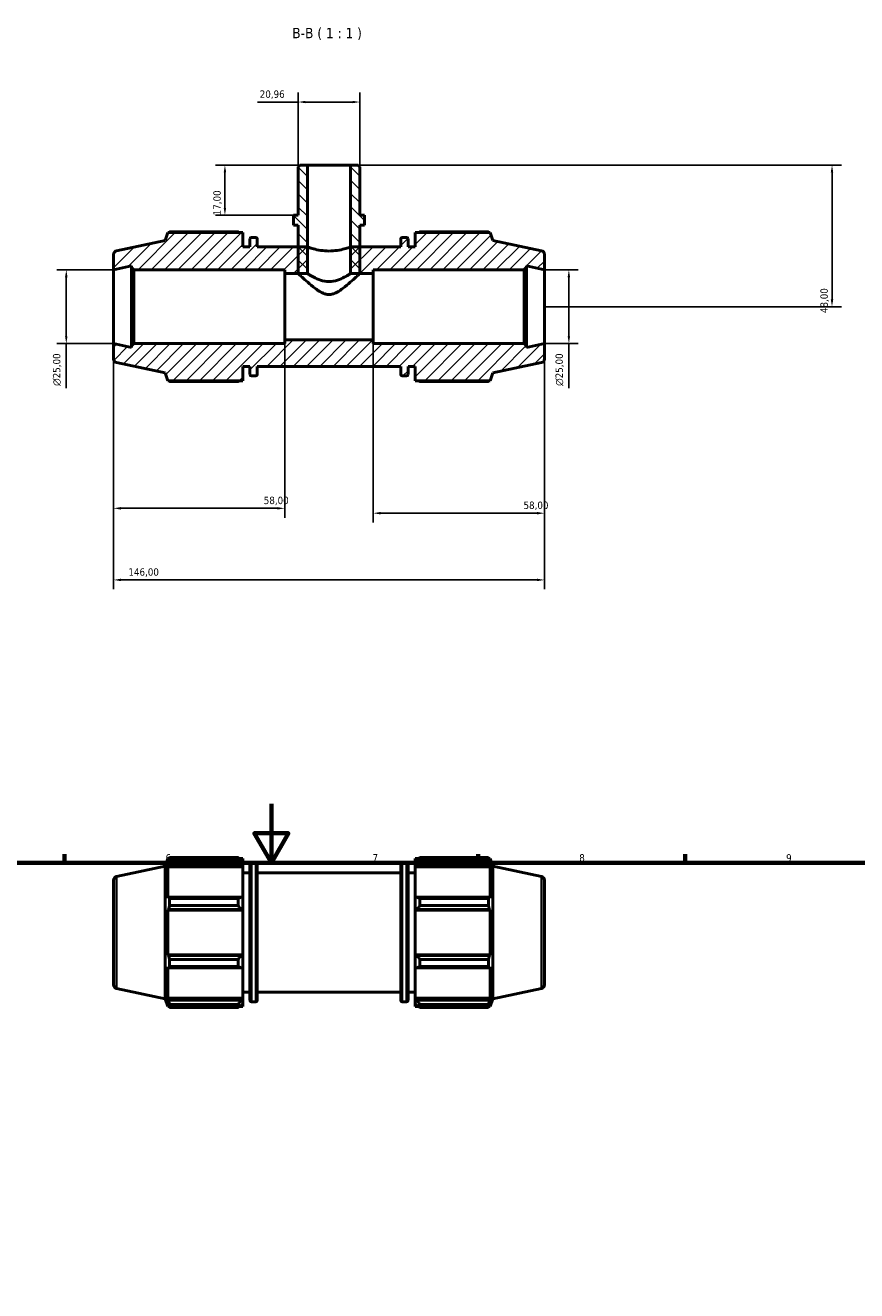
# Model space of a CAD drawing. Header units: millimetres. Extents: x 0 to 931, y 0 to 858.
# Tile 4 of 5: x 337 to 619, y 429 to 858. Entities that reach past the tile are written whole.
import ezdxf

# ---------------------------------------------------------------- set-up
doc = ezdxf.new("R2010")
doc.units = ezdxf.units.MM
for name, color, linetype, lineweight in [('Border (ISO)', 7, 'Continuous', 70), ('Dimension (ISO)', 7, 'Continuous', 25), ('Hatch (ISO)', 7, 'Continuous', 18), ('Symbol (ISO)', 7, 'Continuous', 25), ('Visible (ISO)', 7, 'Continuous', 50), ('Visible Narrow (ISO)', 7, 'Continuous', 35)]:
    doc.layers.add(name, color=color, linetype=linetype, lineweight=lineweight)
doc.styles.add('Label Text (ISO)', font='tahoma.ttf')
doc.styles.add('Note Text (ISO)', font='tahoma.ttf')
doc.dimstyles.new('Default (ISO)', dxfattribs={"dimtxt": 2.5, "dimasz": 2.5, "dimexe": 3.175, "dimexo": 0, "dimgap": 0.762, "dimtad": 1, "dimrnd": 1e-08, "dimzin": 0, "dimtxsty": 'Note Text (ISO)', "dimcen": 0.09, "dimdle": 10, "dimclrd": 256, "dimclre": 256, "dimclrt": 232, "dimazin": 0, "dimtfac": 1.40208, "dimtmove": 0, "dimatfit": 3, "dimfxl": 1, "dimtolj": 1, "dimtzin": 0, "dimlwd": -1, "dimlwe": -1, "dimarcsym": 0})

# ---------------------------------------------------------------- blocks, each defined once
blk = doc.blocks.new('Borders Default Border')
at = {"layer": 'Border (ISO)'}
for p, q in [((350.42, 574), (350.42, 576.9)), ((490.58, 574), (490.58, 576.9)), ((560.67, 574), (560.67, 576.9))]:
    blk.add_line(p, q, dxfattribs=at)
at = {"layer": 'Border (ISO)', "flags": 128}
for points in [[(420.5, 594), (420.5, 574), (414.73, 584), (426.27, 584), (420.5, 574)], [(20, 20), (20, 574), (821, 574), (821, 20), (20, 20)]]:
    blk.add_lwpolyline(points, dxfattribs=at)
at = {"layer": 'Border (ISO)', "color": 232, "true_color": 0xca0064, "char_height": 2.5, "attachment_point": 7, "style": 'Note Text (ISO)'}
for s, insert in [('6', (384.66, 574.35)), ('7', (454.77, 574.4)), ('8', (524.81, 574.34)), ('9', (594.88, 574.35))]:
    blk.add_mtext(s, dxfattribs=dict(at, insert=insert))
blk = doc.blocks.new('*D7')
at = {"layer": 'Defpoints', "color": 0, "transparency": 16777216}
for p in [(432.7, 810.47), (404.77, 793.47), (427.98, 793.47)]:
    blk.add_point(p, dxfattribs=at)
at = {"layer": 'Dimension (ISO)', "transparency": 16777216}
for p, q in [((432.7, 810.47), (401.6, 810.47)), ((404.77, 807.97), (404.77, 795.97)), ((427.98, 793.47), (401.6, 793.47))]:
    blk.add_line(p, q, dxfattribs=at)
for points in [[(404.35, 807.97), (405.19, 807.97), (404.77, 810.47)], [(404.35, 795.97), (405.19, 795.97), (404.77, 793.47)]]:
    blk.add_solid(points, dxfattribs=at)
at = {"layer": 'Dimension (ISO)', "color": 232, "true_color": 0xca0064, "transparency": 16777216, "insert": (400.84, 793.46), "char_height": 2.5, "attachment_point": 1, "rotation": 90, "style": 'Note Text (ISO)'}
blk.add_mtext('\\A1;17,00', dxfattribs=at)
blk = doc.blocks.new('*D8')
at = {"layer": 'Defpoints', "color": 0, "transparency": 16777216}
for p in [(447.37, 810.47), (513.03, 762.47), (610.43, 762.47)]:
    blk.add_point(p, dxfattribs=at)
at = {"layer": 'Dimension (ISO)', "transparency": 16777216}
for p, q in [((447.37, 810.47), (613.61, 810.47)), ((610.43, 807.97), (610.43, 764.97)), ((513.03, 762.47), (613.61, 762.47))]:
    blk.add_line(p, q, dxfattribs=at)
for points in [[(610.01, 807.97), (610.85, 807.97), (610.43, 810.47)], [(610.01, 764.97), (610.85, 764.97), (610.43, 762.47)]]:
    blk.add_solid(points, dxfattribs=at)
at = {"layer": 'Dimension (ISO)', "color": 232, "true_color": 0xca0064, "transparency": 16777216, "insert": (606.49, 760.3), "char_height": 2.5, "attachment_point": 1, "rotation": 90, "style": 'Note Text (ISO)'}
blk.add_mtext('\\A1;48,00', dxfattribs=at)
blk = doc.blocks.new('*D9')
at = {"layer": 'Defpoints', "color": 0, "transparency": 16777216}
for p in [(513.03, 774.97), (513.03, 749.97), (521.29, 749.97)]:
    blk.add_point(p, dxfattribs=at)
at = {"layer": 'Dimension (ISO)', "transparency": 16777216}
for p, q in [((513.03, 774.97), (524.46, 774.97)), ((521.29, 772.47), (521.29, 752.47)), ((513.03, 749.97), (524.46, 749.97)), ((521.29, 749.97), (521.29, 734.84))]:
    blk.add_line(p, q, dxfattribs=at)
for points in [[(520.87, 772.47), (521.7, 772.47), (521.29, 774.97)], [(520.87, 752.47), (521.7, 752.47), (521.29, 749.97)]]:
    blk.add_solid(points, dxfattribs=at)
at = {"layer": 'Dimension (ISO)', "color": 232, "true_color": 0xca0064, "transparency": 16777216, "insert": (516.76, 735.6), "char_height": 2.5, "attachment_point": 1, "rotation": 90, "style": 'Note Text (ISO)'}
blk.add_mtext('\\A1;\\fAIGDT|b0|i0;\\H2.5000;\\ln\\fTahoma|b0|i0;\\H2.5000;25,00', dxfattribs=at)
blk = doc.blocks.new('*D10')
at = {"layer": 'Defpoints', "color": 0, "transparency": 16777216}
for p in [(429.55, 831.84), (429.55, 809.84), (450.51, 809.84)]:
    blk.add_point(p, dxfattribs=at)
at = {"layer": 'Dimension (ISO)', "transparency": 16777216}
for p, q in [((429.55, 809.84), (429.55, 835.02)), ((450.51, 809.84), (450.51, 835.02)), ((429.55, 831.84), (415.81, 831.84)), ((448.01, 831.84), (432.05, 831.84))]:
    blk.add_line(p, q, dxfattribs=at)
for points in [[(432.05, 832.26), (432.05, 831.43), (429.55, 831.84)], [(448.01, 832.26), (448.01, 831.43), (450.51, 831.84)]]:
    blk.add_solid(points, dxfattribs=at)
at = {"layer": 'Dimension (ISO)', "color": 232, "true_color": 0xca0064, "transparency": 16777216, "insert": (416.57, 835.78), "char_height": 2.5, "attachment_point": 1, "style": 'Note Text (ISO)'}
blk.add_mtext('\\A1;20,96', dxfattribs=at)
blk = doc.blocks.new('*D11')
at = {"layer": 'Defpoints', "color": 0, "transparency": 16777216}
for p in [(367.03, 774.97), (351.03, 749.97), (367.03, 749.97)]:
    blk.add_point(p, dxfattribs=at)
at = {"layer": 'Dimension (ISO)', "transparency": 16777216}
for p, q in [((367.03, 774.97), (347.86, 774.97)), ((351.03, 772.47), (351.03, 752.47)), ((367.03, 749.97), (347.86, 749.97)), ((351.03, 749.97), (351.03, 734.84))]:
    blk.add_line(p, q, dxfattribs=at)
for points in [[(350.61, 772.47), (351.45, 772.47), (351.03, 774.97)], [(350.61, 752.47), (351.45, 752.47), (351.03, 749.97)]]:
    blk.add_solid(points, dxfattribs=at)
at = {"layer": 'Dimension (ISO)', "color": 232, "true_color": 0xca0064, "transparency": 16777216, "insert": (346.51, 735.6), "char_height": 2.5, "attachment_point": 1, "rotation": 90, "style": 'Note Text (ISO)'}
blk.add_mtext('\\A1;\\fAIGDT|b0|i0;\\H2.5000;\\ln\\fTahoma|b0|i0;\\H2.5000;25,00', dxfattribs=at)
blk = doc.blocks.new('*D12')
at = {"layer": 'Defpoints', "color": 0, "transparency": 16777216}
for p in [(425.03, 751.22), (367.03, 749.97), (425.03, 694.12)]:
    blk.add_point(p, dxfattribs=at)
at = {"layer": 'Dimension (ISO)', "transparency": 16777216}
for p, q in [((425.03, 751.22), (425.03, 690.95)), ((367.03, 749.97), (367.03, 690.95)), ((369.53, 694.12), (422.53, 694.12))]:
    blk.add_line(p, q, dxfattribs=at)
for points in [[(369.53, 694.54), (369.53, 693.7), (367.03, 694.12)], [(422.53, 694.54), (422.53, 693.7), (425.03, 694.12)]]:
    blk.add_solid(points, dxfattribs=at)
at = {"layer": 'Dimension (ISO)', "color": 232, "true_color": 0xca0064, "transparency": 16777216, "insert": (417.93, 698.06), "char_height": 2.5, "attachment_point": 1, "style": 'Note Text (ISO)'}
blk.add_mtext('\\A1;58,00', dxfattribs=at)
blk = doc.blocks.new('*D13')
at = {"layer": 'Defpoints', "color": 0, "transparency": 16777216}
for p in [(455.03, 751.22), (513.03, 749.97), (513.03, 692.47)]:
    blk.add_point(p, dxfattribs=at)
at = {"layer": 'Dimension (ISO)', "transparency": 16777216}
for p, q in [((455.03, 751.22), (455.03, 689.3)), ((513.03, 749.97), (513.03, 689.3)), ((457.53, 692.47), (510.53, 692.47))]:
    blk.add_line(p, q, dxfattribs=at)
for points in [[(457.53, 692.89), (457.53, 692.05), (455.03, 692.47)], [(510.53, 692.89), (510.53, 692.05), (513.03, 692.47)]]:
    blk.add_solid(points, dxfattribs=at)
at = {"layer": 'Dimension (ISO)', "color": 232, "true_color": 0xca0064, "transparency": 16777216, "insert": (505.93, 696.41), "char_height": 2.5, "attachment_point": 1, "style": 'Note Text (ISO)'}
blk.add_mtext('\\A1;58,00', dxfattribs=at)
blk = doc.blocks.new('*D14')
at = {"layer": 'Defpoints', "color": 0, "transparency": 16777216}
for p in [(367.03, 749.97), (513.03, 749.97), (367.03, 669.86)]:
    blk.add_point(p, dxfattribs=at)
at = {"layer": 'Dimension (ISO)', "transparency": 16777216}
for p, q in [((367.03, 749.97), (367.03, 666.68)), ((513.03, 749.97), (513.03, 666.68)), ((510.53, 669.86), (369.53, 669.86))]:
    blk.add_line(p, q, dxfattribs=at)
for points in [[(369.53, 670.27), (369.53, 669.44), (367.03, 669.86)], [(510.53, 670.27), (510.53, 669.44), (513.03, 669.86)]]:
    blk.add_solid(points, dxfattribs=at)
at = {"layer": 'Dimension (ISO)', "color": 232, "true_color": 0xca0064, "transparency": 16777216, "insert": (372.08, 673.79), "char_height": 2.5, "attachment_point": 1, "style": 'Note Text (ISO)'}
blk.add_mtext('\\A1;146,00', dxfattribs=at)

msp = doc.modelspace()

# ---------------------------------------------------------------- hatches: boundary and pattern name
at = {"layer": 'Hatch (ISO)'}
h = msp.add_hatch(dxfattribs=at)
h.set_pattern_fill('ANSI31', color=256, scale=25.4, angle=90.00021, style=0)
h.set_pattern_definition([(135.0002, (0, 0), (-2.245056, -2.245072), [])])
h.paths.add_polyline_path([(450.509, 809.843), (449.88, 810.471), (447.365, 810.471), (447.365, 773.721), (450.509, 773.721), (450.509, 782.721), (450.509, 790.071), (452.08, 790.071), (452.08, 793.471), (450.509, 793.471)])
h.paths.add_polyline_path([(430.182, 810.471), (429.554, 809.843), (429.554, 793.471), (427.982, 793.471), (427.982, 790.071), (429.554, 790.071), (429.554, 782.721), (429.554, 773.721), (432.697, 773.721), (432.697, 810.471)])
h = msp.add_hatch(dxfattribs=at)
h.set_pattern_fill('ANSI31', color=256, scale=25.4, style=0)
h.set_pattern_definition([(45, (0, 0), (-2.245064, 2.245064), [])])
edge = h.paths.add_edge_path()
edge.add_ellipse((368.281, 780.209), major_axis=(-0.26, 1.223), ratio=1, start_angle=0, end_angle=78)
edge.add_line((367.031, 780.209), (367.031, 774.971))
edge.add_line((367.031, 774.971), (373.115, 776.265))
edge.add_line((373.115, 776.265), (373.115, 775.721))
edge.add_line((373.115, 775.721), (373.865, 774.971))
edge.add_line((373.865, 774.971), (425.031, 774.971))
edge.add_line((425.031, 774.971), (425.031, 773.721))
edge.add_line((425.031, 773.721), (432.697, 773.721))
edge.add_line((432.697, 773.721), (432.697, 782.721))
edge.add_line((432.697, 782.721), (429.554, 782.721))
edge.add_line((429.554, 782.721), (415.698, 782.721))
edge.add_line((415.698, 782.721), (415.698, 785.461))
edge.add_ellipse((415.198, 785.461), major_axis=(0.5, 0), ratio=1, start_angle=0, end_angle=90)
edge.add_line((415.198, 785.961), (413.765, 785.961))
edge.add_ellipse((413.765, 785.461), major_axis=(0, 0.5), ratio=1, start_angle=0, end_angle=90)
edge.add_line((413.265, 785.461), (413.265, 782.721))
edge.add_line((413.265, 782.721), (410.831, 782.721))
edge.add_line((410.831, 782.721), (410.831, 787.581))
edge.add_line((410.831, 787.581), (385.408, 787.581))
edge.add_line((385.408, 787.581), (384.551, 784.945))
edge.add_line((384.551, 784.945), (368.021, 781.432))
edge = h.paths.add_edge_path()
edge.add_ellipse((511.781, 744.734), major_axis=(0.26, -1.223), ratio=1, start_angle=0, end_angle=78)
edge.add_line((513.031, 744.734), (513.031, 749.971))
edge.add_line((513.031, 749.971), (506.948, 748.678))
edge.add_line((506.948, 748.678), (506.948, 749.221))
edge.add_line((506.948, 749.221), (506.198, 749.971))
edge.add_line((506.198, 749.971), (455.031, 749.971))
edge.add_line((455.031, 749.971), (455.031, 751.221))
edge.add_line((455.031, 751.221), (425.031, 751.221))
edge.add_line((425.031, 751.221), (425.031, 749.971))
edge.add_line((425.031, 749.971), (373.865, 749.971))
edge.add_line((373.865, 749.971), (373.115, 749.221))
edge.add_line((373.115, 749.221), (373.115, 748.678))
edge.add_line((373.115, 748.678), (367.031, 749.971))
edge.add_line((367.031, 749.971), (367.031, 744.734))
edge.add_ellipse((368.281, 744.734), major_axis=(-1.25, 0), ratio=1, start_angle=0, end_angle=78)
edge.add_line((368.021, 743.511), (384.551, 739.998))
edge.add_line((384.551, 739.998), (385.408, 737.361))
edge.add_line((385.408, 737.361), (410.831, 737.361))
edge.add_line((410.831, 737.361), (410.831, 742.221))
edge.add_line((410.831, 742.221), (413.265, 742.221))
edge.add_line((413.265, 742.221), (413.265, 739.481))
edge.add_ellipse((413.765, 739.481), major_axis=(-0.5, 0), ratio=1, start_angle=0, end_angle=90)
edge.add_line((413.765, 738.981), (415.198, 738.981))
edge.add_ellipse((415.198, 739.481), major_axis=(0, -0.5), ratio=1, start_angle=0, end_angle=90)
edge.add_line((415.698, 739.481), (415.698, 742.221))
edge.add_line((415.698, 742.221), (464.365, 742.221))
edge.add_line((464.365, 742.221), (464.365, 739.481))
edge.add_ellipse((464.865, 739.481), major_axis=(-0.5, 0), ratio=1, start_angle=0, end_angle=90)
edge.add_line((464.865, 738.981), (466.298, 738.981))
edge.add_ellipse((466.298, 739.481), major_axis=(0, -0.5), ratio=1, start_angle=0, end_angle=90)
edge.add_line((466.798, 739.481), (466.798, 742.221))
edge.add_line((466.798, 742.221), (469.231, 742.221))
edge.add_line((469.231, 742.221), (469.231, 737.361))
edge.add_line((469.231, 737.361), (494.655, 737.361))
edge.add_line((494.655, 737.361), (495.511, 739.998))
edge.add_line((495.511, 739.998), (512.041, 743.511))
edge = h.paths.add_edge_path()
edge.add_ellipse((511.781, 780.209), major_axis=(1.25, 0), ratio=1, start_angle=0, end_angle=78)
edge.add_line((512.041, 781.432), (495.511, 784.945))
edge.add_line((495.511, 784.945), (494.655, 787.581))
edge.add_line((494.655, 787.581), (469.231, 787.581))
edge.add_line((469.231, 787.581), (469.231, 782.721))
edge.add_line((469.231, 782.721), (466.798, 782.721))
edge.add_line((466.798, 782.721), (466.798, 785.461))
edge.add_ellipse((466.298, 785.461), major_axis=(0.5, 0), ratio=1, start_angle=0, end_angle=90)
edge.add_line((466.298, 785.961), (464.865, 785.961))
edge.add_ellipse((464.865, 785.461), major_axis=(0, 0.5), ratio=1, start_angle=0, end_angle=90)
edge.add_line((464.365, 785.461), (464.365, 782.721))
edge.add_line((464.365, 782.721), (450.509, 782.721))
edge.add_line((450.509, 782.721), (447.365, 782.721))
edge.add_line((447.365, 782.721), (447.365, 773.721))
edge.add_line((447.365, 773.721), (455.031, 773.721))
edge.add_line((455.031, 773.721), (455.031, 774.971))
edge.add_line((455.031, 774.971), (506.198, 774.971))
edge.add_line((506.198, 774.971), (506.948, 775.721))
edge.add_line((506.948, 775.721), (506.948, 776.265))
edge.add_line((506.948, 776.265), (513.031, 774.971))
edge.add_line((513.031, 774.971), (513.031, 780.209))

# ---------------------------------------------------------------- linework, layer by layer
at = {"layer": 'Visible (ISO)'}
for p, q in [((430.182, 810.471), (429.554, 809.843)), ((429.554, 809.843), (429.554, 793.471)), ((432.697, 810.471), (430.182, 810.471)), ((432.697, 773.721), (432.697, 810.471)), ((447.365, 810.471), (432.697, 810.471)), ((449.88, 810.471), (447.365, 810.471)), ((447.365, 810.471), (447.365, 773.721)), ((450.509, 809.843), (449.88, 810.471)), ((450.509, 793.471), (450.509, 809.843)), ((429.554, 793.471), (427.982, 793.471)), ((427.982, 793.471), (427.982, 790.071)), ((427.982, 790.071), (429.554, 790.071)), ((429.554, 790.071), (429.554, 773.721)), ((452.08, 793.471), (450.509, 793.471)), ((450.509, 773.721), (450.509, 790.071)), ((450.509, 790.071), (452.08, 790.071)), ((452.08, 790.071), (452.08, 793.471)), ((384.551, 784.945), (368.021, 781.432)), ((385.408, 787.581), (384.551, 784.945)), ((410.831, 787.581), (385.408, 787.581)), ((409.211, 787.877), (386.022, 787.877)), ((410.831, 782.721), (410.831, 787.581)), ((413.265, 785.461), (413.265, 782.721)), ((415.198, 785.961), (413.765, 785.961)), ((415.698, 782.721), (415.698, 785.461)), ((464.365, 785.461), (464.365, 782.721)), ((466.298, 785.961), (464.865, 785.961)), ((466.798, 782.721), (466.798, 785.461)), ((494.655, 787.581), (469.231, 787.581)), ((469.231, 787.581), (469.231, 782.721)), ((494.041, 787.877), (470.851, 787.877)), ((495.511, 784.945), (494.655, 787.581)), ((512.041, 781.432), (495.511, 784.945)), ((413.265, 782.721), (410.831, 782.721)), ((432.697, 782.721), (415.698, 782.721)), ((432.697, 773.721), (432.697, 782.721)), ((464.365, 782.721), (447.365, 782.721)), ((447.365, 782.721), (447.365, 773.721)), ((469.231, 782.721), (466.798, 782.721)), ((367.031, 780.209), (367.031, 774.971)), ((513.031, 774.971), (513.031, 780.209)), ((367.031, 774.971), (373.115, 776.265)), ((367.031, 749.971), (367.031, 774.971)), ((373.115, 776.265), (373.115, 775.721)), ((373.115, 775.721), (373.865, 774.971)), ((373.115, 775.721), (373.115, 749.221)), ((373.865, 774.971), (425.031, 774.971)), ((373.865, 749.971), (373.865, 774.971)), ((425.031, 774.971), (425.031, 773.721)), ((425.031, 773.721), (432.697, 773.721)), ((425.031, 751.221), (425.031, 773.721)), ((429.554, 773.721), (432.697, 773.721)), ((447.365, 773.721), (455.031, 773.721)), ((447.365, 773.721), (450.509, 773.721)), ((455.031, 773.721), (455.031, 774.971)), ((455.031, 774.971), (506.198, 774.971)), ((455.031, 751.221), (455.031, 773.721)), ((506.198, 774.971), (506.948, 775.721)), ((506.198, 774.971), (506.198, 749.971)), ((506.948, 775.721), (506.948, 776.265)), ((506.948, 776.265), (513.031, 774.971)), ((506.948, 749.221), (506.948, 775.721)), ((513.031, 749.971), (513.031, 774.971)), ((455.031, 751.221), (425.031, 751.221)), ((425.031, 751.221), (425.031, 749.971)), ((455.031, 749.971), (455.031, 751.221)), ((373.115, 748.678), (367.031, 749.971)), ((367.031, 749.971), (367.031, 744.734)), ((373.865, 749.971), (373.115, 749.221)), ((373.115, 749.221), (373.115, 748.678)), ((425.031, 749.971), (373.865, 749.971)), ((506.198, 749.971), (455.031, 749.971)), ((506.948, 749.221), (506.198, 749.971)), ((513.031, 749.971), (506.948, 748.678)), ((506.948, 748.678), (506.948, 749.221)), ((513.031, 744.734), (513.031, 749.971)), ((368.021, 743.511), (384.551, 739.998)), ((410.831, 737.361), (410.831, 742.221)), ((410.831, 742.221), (413.265, 742.221)), ((413.265, 742.221), (413.265, 739.481)), ((415.698, 739.481), (415.698, 742.221)), ((415.698, 742.221), (464.365, 742.221)), ((464.365, 742.221), (464.365, 739.481)), ((466.798, 739.481), (466.798, 742.221)), ((466.798, 742.221), (469.231, 742.221)), ((469.231, 742.221), (469.231, 737.361)), ((495.511, 739.998), (512.041, 743.511)), ((384.551, 739.998), (385.408, 737.361)), ((413.765, 738.981), (415.198, 738.981)), ((464.865, 738.981), (466.298, 738.981)), ((494.655, 737.361), (495.511, 739.998)), ((385.408, 737.361), (410.831, 737.361)), ((386.022, 737.066), (409.211, 737.066)), ((469.231, 737.361), (494.655, 737.361)), ((470.851, 737.066), (494.041, 737.066)), ((384.551, 572.815), (385.408, 575.451)), ((385.408, 575.451), (385.408, 574.288)), ((385.408, 575.451), (385.869, 575.451)), ((385.671, 575.061), (385.408, 574.288)), ((386.022, 574.769), (386.022, 575.746)), ((386.022, 575.746), (409.211, 575.746)), ((409.211, 574.769), (386.022, 574.769)), ((409.211, 574.769), (409.211, 575.746)), ((409.682, 575.451), (410.831, 575.451)), ((410.831, 574.546), (410.291, 575.061)), ((410.831, 574.546), (410.831, 575.451)), ((469.231, 575.451), (469.231, 574.546)), ((469.231, 575.451), (470.381, 575.451)), ((469.771, 575.061), (469.231, 574.546)), ((470.851, 575.746), (470.851, 574.769)), ((470.851, 575.746), (494.041, 575.746)), ((494.041, 574.769), (470.851, 574.769)), ((494.041, 574.769), (494.041, 575.746)), ((494.194, 575.451), (494.655, 575.451)), ((494.655, 574.288), (494.392, 575.061)), ((494.655, 574.288), (494.655, 575.451)), ((495.511, 572.815), (494.655, 575.451)), ((368.021, 569.301), (384.551, 572.815)), ((384.551, 527.867), (384.551, 572.815)), ((385.408, 572.613), (385.671, 573.332)), ((410.831, 572.613), (385.408, 572.613)), ((385.408, 572.613), (385.408, 561.935)), ((385.671, 573.332), (410.291, 573.332)), ((410.291, 573.332), (410.831, 572.853)), ((410.831, 574.546), (410.831, 572.853)), ((410.831, 572.853), (410.831, 572.613)), ((410.831, 562.06), (410.831, 572.613)), ((410.831, 570.591), (413.265, 570.591)), ((413.265, 527.351), (413.265, 573.331)), ((413.765, 573.831), (415.198, 573.831)), ((415.698, 573.331), (415.698, 527.351)), ((415.698, 570.591), (464.365, 570.591)), ((464.365, 527.351), (464.365, 573.331)), ((464.865, 573.831), (466.298, 573.831)), ((466.798, 573.331), (466.798, 527.351)), ((466.798, 570.591), (469.231, 570.591)), ((469.231, 572.853), (469.231, 574.546)), ((469.231, 572.853), (469.771, 573.332)), ((469.231, 572.613), (469.231, 572.853)), ((469.231, 572.613), (469.231, 562.06)), ((469.231, 572.613), (494.655, 572.613)), ((469.771, 573.332), (494.392, 573.332)), ((494.392, 573.332), (494.655, 572.613)), ((494.655, 561.935), (494.655, 572.613)), ((495.511, 527.867), (495.511, 572.815)), ((512.041, 569.301), (495.511, 572.815)), ((367.031, 568.078), (367.031, 532.603)), ((513.031, 568.078), (513.031, 532.603)), ((385.671, 562.309), (385.408, 561.935)), ((410.291, 562.309), (385.671, 562.309)), ((410.831, 562.06), (410.291, 562.309)), ((410.831, 562.06), (410.831, 557.973)), ((469.771, 562.309), (469.231, 562.06)), ((469.231, 557.973), (469.231, 562.06)), ((494.392, 562.309), (469.771, 562.309)), ((494.655, 561.935), (494.392, 562.309)), ((385.408, 557.891), (385.671, 558.135)), ((410.831, 557.891), (385.408, 557.891)), ((385.408, 557.891), (385.408, 542.79)), ((385.671, 558.135), (410.291, 558.135)), ((386.022, 559.483), (386.022, 561.84)), ((386.022, 561.84), (409.211, 561.84)), ((409.211, 559.483), (386.022, 559.483)), ((409.211, 559.483), (409.211, 561.84)), ((410.291, 558.135), (410.831, 557.973)), ((410.831, 557.973), (410.831, 557.891)), ((410.831, 542.79), (410.831, 557.891)), ((469.231, 557.973), (469.771, 558.135)), ((469.231, 557.891), (469.231, 557.973)), ((469.231, 557.891), (469.231, 542.79)), ((469.231, 557.891), (494.655, 557.891)), ((469.771, 558.135), (494.392, 558.135)), ((470.851, 561.84), (470.851, 559.483)), ((470.851, 561.84), (494.041, 561.84)), ((494.041, 559.483), (470.851, 559.483)), ((494.041, 559.483), (494.041, 561.84)), ((494.392, 558.135), (494.655, 557.891)), ((494.655, 542.79), (494.655, 557.891)), ((385.671, 542.546), (385.408, 542.79)), ((410.831, 542.79), (385.408, 542.79)), ((410.291, 542.546), (385.671, 542.546)), ((386.022, 538.841), (386.022, 541.198)), ((386.022, 541.198), (409.211, 541.198)), ((409.211, 538.841), (409.211, 541.198)), ((410.831, 542.709), (410.291, 542.546)), ((410.831, 542.79), (410.831, 542.709)), ((410.831, 542.709), (410.831, 538.621)), ((469.231, 542.709), (469.231, 542.79)), ((469.231, 542.79), (494.655, 542.79)), ((469.231, 538.621), (469.231, 542.709)), ((469.771, 542.546), (469.231, 542.709)), ((494.392, 542.546), (469.771, 542.546)), ((470.851, 541.198), (470.851, 538.841)), ((470.851, 541.198), (494.041, 541.198)), ((494.041, 538.841), (494.041, 541.198)), ((494.655, 542.79), (494.392, 542.546)), ((385.408, 538.746), (385.671, 538.372)), ((385.408, 538.746), (385.408, 528.068)), ((385.671, 538.372), (410.291, 538.372)), ((409.211, 538.841), (386.022, 538.841)), ((410.291, 538.372), (410.831, 538.621)), ((410.831, 528.068), (410.831, 538.621)), ((469.231, 538.621), (469.771, 538.372)), ((469.231, 538.621), (469.231, 528.068)), ((469.771, 538.372), (494.392, 538.372)), ((494.041, 538.841), (470.851, 538.841)), ((494.392, 538.372), (494.655, 538.746)), ((494.655, 528.068), (494.655, 538.746)), ((368.021, 531.38), (384.551, 527.867)), ((384.551, 527.867), (385.408, 525.231)), ((385.671, 527.349), (385.408, 528.068)), ((410.831, 528.068), (385.408, 528.068)), ((410.831, 527.828), (410.291, 527.349)), ((410.831, 530.091), (413.265, 530.091)), ((410.831, 528.068), (410.831, 527.828)), ((410.831, 527.828), (410.831, 526.135)), ((415.698, 530.091), (464.365, 530.091)), ((466.798, 530.091), (469.231, 530.091)), ((469.231, 527.828), (469.231, 528.068)), ((469.231, 528.068), (494.655, 528.068)), ((469.231, 526.135), (469.231, 527.828)), ((469.771, 527.349), (469.231, 527.828)), ((494.655, 528.068), (494.392, 527.349)), ((495.511, 527.867), (494.655, 525.231)), ((512.041, 531.38), (495.511, 527.867)), ((385.408, 526.393), (385.671, 525.62)), ((385.408, 526.393), (385.408, 525.231)), ((385.408, 525.231), (385.869, 525.231)), ((410.291, 527.349), (385.671, 527.349)), ((386.022, 524.936), (386.022, 525.912)), ((386.022, 525.912), (409.211, 525.912)), ((409.211, 524.936), (386.022, 524.936)), ((409.211, 524.936), (409.211, 525.912)), ((409.682, 525.231), (410.831, 525.231)), ((410.291, 525.62), (410.831, 526.135)), ((410.831, 525.231), (410.831, 526.135)), ((413.765, 526.851), (415.198, 526.851)), ((464.865, 526.851), (466.298, 526.851)), ((469.231, 526.135), (469.771, 525.62)), ((469.231, 526.135), (469.231, 525.231)), ((469.231, 525.231), (470.381, 525.231)), ((494.392, 527.349), (469.771, 527.349)), ((470.851, 525.912), (470.851, 524.936)), ((470.851, 525.912), (494.041, 525.912)), ((494.041, 524.936), (470.851, 524.936)), ((494.041, 524.936), (494.041, 525.912)), ((494.194, 525.231), (494.655, 525.231)), ((494.392, 525.62), (494.655, 526.393)), ((494.655, 525.231), (494.655, 526.393))]:
    msp.add_line(p, q, dxfattribs=at)
for centre, radius, start, end in [((413.765, 785.461), 0.5, 90, 180), ((415.198, 785.461), 0.5, 0, 90), ((464.865, 785.461), 0.5, 90, 180), ((466.298, 785.461), 0.5, 0, 90), ((368.281, 780.209), 1.25, 102, 180), ((511.781, 780.209), 1.25, 0, 78), ((368.281, 744.734), 1.25, 180, 258), ((511.781, 744.734), 1.25, 282, 0), ((413.765, 739.481), 0.5, 180, 270), ((415.198, 739.481), 0.5, 270, 0), ((464.865, 739.481), 0.5, 180, 270), ((466.298, 739.481), 0.5, 270, 0), ((413.765, 573.331), 0.5, 90, 180), ((415.198, 573.331), 0.5, 0, 90), ((464.865, 573.331), 0.5, 90, 180), ((466.298, 573.331), 0.5, 0, 90), ((368.281, 568.078), 1.25, 102, 180), ((511.781, 568.078), 1.25, 0, 78), ((368.281, 532.603), 1.25, 180, 258), ((511.781, 532.603), 1.25, 282, 0), ((413.765, 527.351), 0.5, 180, 270), ((415.198, 527.351), 0.5, 270, 0), ((464.865, 527.351), 0.5, 180, 270), ((466.298, 527.351), 0.5, 270, 0)]:
    msp.add_arc(centre, radius, start, end, dxfattribs=at)
for points, weights in [([(386.022, 787.877), (385.944, 787.728), (385.869, 787.581)], [1, 1.00085504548, 1.00156241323]), ([(409.211, 787.877), (409.45, 787.728), (409.682, 787.581)], [1.0160975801, 1.01410866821, 1.01197369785]), ([(470.381, 787.581), (470.612, 787.728), (470.851, 787.877)], [1.01197369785, 1.01410866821, 1.0160975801]), ([(494.194, 787.581), (494.118, 787.728), (494.041, 787.877)], [1.00156241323, 1.00085504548, 1]), ([(385.869, 737.361), (385.944, 737.215), (386.022, 737.066)], [1.00156241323, 1.00085504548, 1]), ([(409.682, 737.361), (409.45, 737.215), (409.211, 737.066)], [1.01197369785, 1.01410866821, 1.0160975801]), ([(470.851, 737.066), (470.612, 737.215), (470.381, 737.361)], [1.0160975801, 1.01410866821, 1.01197369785]), ([(494.041, 737.066), (494.118, 737.215), (494.194, 737.361)], [1, 1.00085504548, 1.00156241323]), ([(385.671, 575.061), (385.839, 575.396), (386.022, 575.746)], [1.00320319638, 1.0020093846, 1]), ([(386.022, 574.769), (385.839, 574.036), (385.671, 573.332)], [1, 1.00200938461, 1.00320319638]), ([(410.291, 575.061), (409.773, 575.396), (409.211, 575.746)], [1.00598434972, 1.01144123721, 1.0160975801]), ([(409.211, 574.769), (409.773, 574.036), (410.291, 573.332)], [1.0160975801, 1.01144123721, 1.00598434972]), ([(470.851, 575.746), (470.29, 575.396), (469.771, 575.061)], [1.0160975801, 1.01144123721, 1.00598434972]), ([(469.771, 573.332), (470.29, 574.036), (470.851, 574.769)], [1.00598434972, 1.01144123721, 1.0160975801]), ([(494.041, 575.746), (494.223, 575.396), (494.392, 575.061)], [1, 1.0020093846, 1.00320319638]), ([(494.392, 573.332), (494.223, 574.036), (494.041, 574.769)], [1.00320319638, 1.00200938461, 1]), ([(385.671, 562.309), (385.839, 562.079), (386.022, 561.84)], [1.00320319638, 1.0020093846, 1]), ([(410.291, 562.309), (409.773, 562.079), (409.211, 561.84)], [1.00598434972, 1.01144123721, 1.0160975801]), ([(470.851, 561.84), (470.29, 562.079), (469.771, 562.309)], [1.0160975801, 1.01144123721, 1.00598434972]), ([(494.041, 561.84), (494.223, 562.079), (494.392, 562.309)], [1, 1.0020093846, 1.00320319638]), ([(386.022, 559.483), (385.839, 558.795), (385.671, 558.135)], [1, 1.00200938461, 1.00320319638]), ([(409.211, 559.483), (409.773, 558.795), (410.291, 558.135)], [1.0160975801, 1.01144123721, 1.00598434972]), ([(469.771, 558.135), (470.29, 558.795), (470.851, 559.483)], [1.00598434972, 1.01144123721, 1.0160975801]), ([(494.392, 558.135), (494.223, 558.795), (494.041, 559.483)], [1.00320319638, 1.00200938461, 1]), ([(385.671, 542.546), (385.839, 541.886), (386.022, 541.198)], [1.00320319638, 1.00200938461, 1]), ([(410.291, 542.546), (409.773, 541.886), (409.211, 541.198)], [1.00598434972, 1.01144123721, 1.0160975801]), ([(470.851, 541.198), (470.29, 541.886), (469.771, 542.546)], [1.0160975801, 1.01144123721, 1.00598434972]), ([(494.041, 541.198), (494.223, 541.886), (494.392, 542.546)], [1, 1.00200938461, 1.00320319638]), ([(386.022, 538.841), (385.839, 538.602), (385.671, 538.372)], [1, 1.00200938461, 1.00320319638]), ([(409.211, 538.841), (409.773, 538.602), (410.291, 538.372)], [1.0160975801, 1.01144123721, 1.00598434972]), ([(469.771, 538.372), (470.29, 538.602), (470.851, 538.841)], [1.00598434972, 1.01144123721, 1.0160975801]), ([(494.392, 538.372), (494.223, 538.602), (494.041, 538.841)], [1.00320319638, 1.00200938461, 1]), ([(385.671, 527.349), (385.839, 526.645), (386.022, 525.912)], [1.00320319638, 1.00200938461, 1]), ([(386.022, 524.936), (385.839, 525.285), (385.671, 525.62)], [1, 1.0020093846, 1.00320319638]), ([(410.291, 527.349), (409.773, 526.645), (409.211, 525.912)], [1.00598434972, 1.01144123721, 1.0160975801]), ([(409.211, 524.936), (409.773, 525.285), (410.291, 525.62)], [1.0160975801, 1.01144123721, 1.00598434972]), ([(470.851, 525.912), (470.29, 526.645), (469.771, 527.349)], [1.0160975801, 1.01144123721, 1.00598434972]), ([(469.771, 525.62), (470.29, 525.285), (470.851, 524.936)], [1.00598434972, 1.01144123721, 1.0160975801]), ([(494.041, 525.912), (494.223, 526.645), (494.392, 527.349)], [1, 1.00200938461, 1.00320319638]), ([(494.392, 525.62), (494.223, 525.285), (494.041, 524.936)], [1.00320319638, 1.0020093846, 1])]:
    msp.add_rational_spline(points, weights, degree=2, dxfattribs=at)
for points, knots in [([(432.697, 782.721), (432.697, 782.721), (432.885, 782.651), (433.636, 782.398), (434.199, 782.217), (435.492, 781.875), (436.311, 781.689), (438.115, 781.423), (439.101, 781.347), (440.031, 781.347)], [3.3484821, 3.3484821, 3.3484821, 3.3484821, 3.6274302, 3.6274302, 3.9063783, 3.9063783, 4.1855106, 4.1855106, 4.4646429, 4.4646429, 4.4646429, 4.4646429]), ([(440.031, 781.347), (440.962, 781.347), (441.948, 781.423), (443.752, 781.689), (444.571, 781.875), (445.864, 782.217), (446.427, 782.398), (447.178, 782.651), (447.365, 782.721), (447.365, 782.721)], [0, 0, 0, 0, 0.2791323, 0.2791323, 0.5582645, 0.5582645, 0.8372126, 0.8372126, 1.1161607, 1.1161607, 1.1161607, 1.1161607]), ([(450.509, 773.721), (450.509, 773.721), (450.39, 773.61), (449.913, 773.169), (449.558, 772.84), (448.656, 772.018), (447.994, 771.419), (446.49, 770.111), (445.65, 769.404), (444.159, 768.272), (443.404, 767.733), (442.191, 767.09), (441.773, 766.904), (440.916, 766.643), (440.476, 766.568), (439.587, 766.568), (439.147, 766.643), (438.29, 766.904), (437.871, 767.09), (436.659, 767.733), (435.903, 768.272), (434.412, 769.404), (433.572, 770.111), (432.068, 771.419), (431.406, 772.018), (430.505, 772.84), (430.149, 773.169), (429.673, 773.61), (429.554, 773.721), (429.554, 773.721)], [1.742077, 1.742077, 1.742077, 1.742077, 2.0064091, 2.0064091, 2.2707412, 2.2707412, 2.6106616, 2.6106616, 2.9505819, 2.9505819, 3.217368, 3.217368, 3.350761, 3.350761, 3.484154, 3.484154, 3.617547, 3.617547, 3.75094, 3.75094, 4.017726, 4.017726, 4.3576464, 4.3576464, 4.6975668, 4.6975668, 4.9618989, 4.9618989, 5.226231, 5.226231, 5.226231, 5.226231]), ([(440.031, 771.002), (439.07, 771.002), (438.078, 771.181), (436.287, 771.749), (435.483, 772.123), (434.213, 772.783), (433.652, 773.119), (432.893, 773.59), (432.697, 773.721), (432.697, 773.721)], [0, 0, 0, 0, 0.2885106, 0.2885106, 0.5770212, 0.5770212, 0.8627059, 0.8627059, 1.1483905, 1.1483905, 1.1483905, 1.1483905]), ([(432.697, 773.721), (432.697, 773.721), (432.893, 773.59), (433.652, 773.119), (434.213, 772.783), (435.483, 772.123), (436.287, 771.749), (438.078, 771.181), (439.07, 771.002), (440.993, 771.002), (441.984, 771.181), (443.775, 771.749), (444.579, 772.123), (445.849, 772.783), (446.41, 773.119), (447.169, 773.59), (447.365, 773.721), (447.365, 773.721)], [1.1483905, 1.1483905, 1.1483905, 1.1483905, 1.4340751, 1.4340751, 1.7197597, 1.7197597, 2.0082703, 2.0082703, 2.2967809, 2.2967809, 2.5852915, 2.5852915, 2.8738022, 2.8738022, 3.1594868, 3.1594868, 3.4451714, 3.4451714, 3.4451714, 3.4451714]), ([(447.365, 773.721), (447.365, 773.721), (447.169, 773.59), (446.41, 773.119), (445.849, 772.783), (444.579, 772.123), (443.775, 771.749), (441.984, 771.181), (440.993, 771.002), (440.031, 771.002)], [3.4451714, 3.4451714, 3.4451714, 3.4451714, 3.730856, 3.730856, 4.0165406, 4.0165406, 4.3050512, 4.3050512, 4.5935619, 4.5935619, 4.5935619, 4.5935619])]:
    msp.add_open_spline(points, degree=3, knots=knots, dxfattribs=at)
at = {"layer": 'Visible Narrow (ISO)'}
for p, q in [((413.765, 573.541), (413.765, 527.14)), ((415.198, 527.14), (415.198, 573.541)), ((464.865, 573.541), (464.865, 527.14)), ((466.298, 527.14), (466.298, 573.541)), ((368.021, 531.614), (368.021, 569.068)), ((512.041, 531.614), (512.041, 569.068))]:
    msp.add_line(p, q, dxfattribs=at)

# ---------------------------------------------------------------- block references
msp.add_blockref('Borders Default Border', (0, 0))

# ---------------------------------------------------------------- texts
at = {"layer": 'Symbol (ISO)', "insert": (427.592, 852.85), "char_height": 3.5, "attachment_point": 7, "style": 'Label Text (ISO)'}
msp.add_mtext('B-B ( 1 : 1 )', dxfattribs=at)

# ---------------------------------------------------------------- dimensions: what is measured, and where the dimension line sits
at = {"layer": 'Dimension (ISO)'}
dim = msp.add_linear_dim(base=(429.553718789, 831.842844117), p1=(450.508718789, 809.842844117), p2=(429.553718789, 809.842844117), dimstyle='Default (ISO)', override={"dimdec": 2, "dimtp": 0, "dimtm": 0, "dimtdec": 2, "dimtofl": 0, "dimatfit": 2}, dxfattribs=at)
dim.commit()
dim.dimension.update_dxf_attribs({"geometry": '*D10', "text_midpoint": (420.701718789, 831.842844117), "dimtype": 160})
for base, p1, p2, angle, picture, middle in [((404.771, 793.471), (432.697, 810.471), (427.982, 793.471), 270, '*D7', (404.771, 797.471)), ((610.43, 762.471), (447.365, 810.471), (513.031, 762.471), 270, '*D8', (610.43, 764.471)), ((425.031, 694.121), (367.031, 749.971), (425.031, 751.221), 180, '*D12', (422.031, 694.121)), ((513.031, 692.471), (455.031, 751.221), (513.031, 749.971), 180, '*D13', (510.031, 692.471)), ((367.031, 669.856), (513.031, 749.971), (367.031, 749.971), 180, '*D14', (377.031, 669.856))]:
    dim = msp.add_linear_dim(base=base, p1=p1, p2=p2, angle=angle, dimstyle='Default (ISO)', override={"dimdec": 2, "dimtp": 0, "dimtm": 0, "dimtdec": 2, "dimtofl": 0, "dimatfit": 1}, dxfattribs=at)
    dim.commit()
    dim.dimension.update_dxf_attribs({"geometry": picture, "text_midpoint": middle, "dimtype": 160})
for base, p1, p2, picture, middle in [((351.031, 749.971), (367.031, 774.971), (367.031, 749.971), '*D11', (351.031, 741.154)), ((521.285, 749.971), (513.031, 774.971), (513.031, 749.971), '*D9', (521.285, 741.154))]:
    dim = msp.add_linear_dim(base=base, p1=p1, p2=p2, angle=90, text='\\fAIGDT|b0|i0;\\H2.5000;\\ln\\fTahoma|b0|i0;\\H2.5000;<>', dimstyle='Default (ISO)', override={"dimdec": 2, "dimtp": 0, "dimtm": 0, "dimtdec": 2, "dimtofl": 0, "dimatfit": 2}, dxfattribs=at)
    dim.commit()
    dim.dimension.update_dxf_attribs({"geometry": picture, "text_midpoint": middle, "dimtype": 160})

doc.saveas('drawing.dxf')
